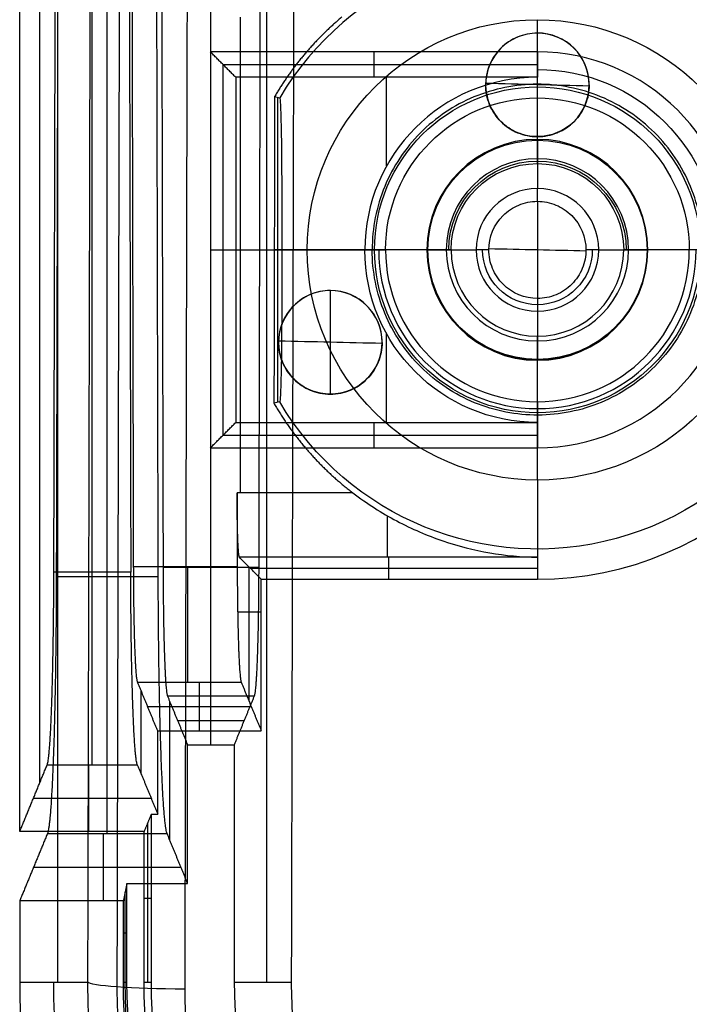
# Model space of a CAD drawing. Header units: millimetres. Extents: x -68 to 68, y -70 to 54.
# Tile 2 of 4: x -67.5 to -57.8, y -44.93 to -30.67. Entities that reach past the tile are written whole.
import ezdxf

# ---------------------------------------------------------------- set-up
doc = ezdxf.new("R2010")
doc.units = ezdxf.units.MM
doc.layers.add('Layer 01', color=7, linetype='Continuous', true_color=0x000000)

# ---------------------------------------------------------------- blocks, each defined once
blk = doc.blocks.new('TRO-13-001 MC403 CASTING270122')
at = {"layer": 'Layer 01', "color": 7, "true_color": 0xdde8ff}
for p, q in [((-67.208, -41.72, -4.15), (-67.208, 39.439, -4.15)), ((-66.448, -38.67, 1.679), (-66.448, -2.077, 4.135)), ((-64.303, -37.522, 0.553), (-64.303, -30.629, 1.016)), ((-60, -32.75, 4), (-60, -30.666, 4)), ((-62.368, -31.133, -12.5), (-62.368, -31.5, -2)), ((-64.553, -36.683, -7.25), (-64.553, -31.317, -7.25)), ((-64.553, -31.317, -7.25), (-60, -31.317, -7.25)), ((-62.185, -32.785, -2), (-62.185, -31.5, -2)), ((-60, -31.64, 2), (-60, -31.5, -2)), ((-60, -32.68, 2), (-60, -31.64, 2)), ((-63.76, -36.207, 2.285), (-63.76, -31.793, 2.285)), ((-60, -32.75, 4), (-60, -32.68, 2)), ((-64.736, -34, -12.5), (-64.37, -34, -2)), ((-64.37, -34, -2), (-62.5, -34, -2)), ((-63.702, -34.001, 3.93), (-63.812, -34.001, 0.789)), ((-61.25, -34, 4), (-63.334, -34, 4)), ((-61.32, -34, 2), (-62.36, -34, 2)), ((-56.666, -34, 4), (-58.75, -34, 4)), ((-57.64, -34, 2), (-58.68, -34, 2)), ((-62.185, -36.5, -2), (-62.185, -35.215, -2)), ((-60, -37.334, 4), (-60, -35.25, 4)), ((-60, -35.25, 4), (-60, -35.32, 2)), ((-60, -36.36, 2), (-60, -35.32, 2)), ((-60, -36.36, 2), (-60, -36.5, -2)), ((-62.368, -36.5, -2), (-62.368, -36.867, -12.5)), ((-64.553, -36.683, -7.25), (-60, -36.683, -7.25)), ((-60, -38.334, 3.035), (-60, -38.454, -0.41)), ((-62.159, -38.454, -0.41), (-62.159, -38.771, -9.5)), ((-64.176, -40.543, -4.473), (-64.176, -38.596, -4.473)), ((-64.159, -38.613, -4.955), (-60, -38.613, -4.955)), ((-64.343, -39.245, 0.309), (-64, -39.245, -9.5)), ((-64.896, -40.969, -9.5), (-64.896, -40.263, -1.163)), ((-65.74, -41.593, -2.65), (-65.74, -40.389, -2.65)), ((-65.646, -40.616, -5.331), (-64.146, -40.616, -5.331)), ((-66.5, -42.428, -12.5), (-66.5, -41.458, -1.061)), ((-67.3, -41.943, -6.781), (-65.596, -41.943, -6.781)), ((-65.646, -44.609, -11), (-65.646, -42.301, -11)), ((-65.698, -43.391, -12.5), (-65.593, -43.391, -9.5))]:
    blk.add_line(p, q, dxfattribs=at)
for centre, radius, start, end in [((-60, -34, -9.5), 4.771, 270, 90), ((-60, -34, 3.035), 4.334, 0, 149.4911), ((-60, -34, -12.5), 2.867, 0, 90), ((-60, -34, -2), 2.5, 90, 180), ((-60, -34, 2), 1.32, 0, 180), ((-60, -34, 2), 1.32, 180, 0), ((-60, -34, 4), 1.25, 180, 0), ((-60, -34, -12.5), 2.867, 270, 0)]:
    blk.add_arc(centre, radius, start, end, dxfattribs=at)
at = {"layer": 'Layer 01', "color": 7, "true_color": 0xdde8ff, "extrusion": (0, 0, -1)}
for centre, radius, start, end in [((60, -34, -4), 3.334, 0, 180), ((60, -34, -4), 3.334, 0, 180), ((60, -34, 5.25), 2.613, 90, 180), ((60, -34, -2), 2.36, 0, 180), ((60, -34, -3), 1.285, 0, 180), ((60, -34, -4), 1.25, 0, 180), ((60, -34, -4), 3.334, 180, 0), ((60, -34, 2), 2.5, 270, 0), ((60, -34, -2), 2.36, 180, 0), ((57.5, -44.609, 12.5), 8.198, 273.3297, 0), ((57.5, -44.609, 9.5), 8.093, 273.3297, 0)]:
    blk.add_arc(centre, radius, start, end, dxfattribs=at)
at = {"layer": 'Layer 01', "color": 7, "true_color": 0xdde8ff, "extrusion": (-2.91083e-15, -2.44973e-17, -1)}
blk.add_arc((60, -34, -3.035), 4.334, 180, 329.4911, dxfattribs=at)
at = {"layer": 'Layer 01', "color": 7, "true_color": 0xdde8ff, "extrusion": (0, -1, 0)}
blk.add_arc((-63.334, 3, 34), 1, 90, 111.601, dxfattribs=at)
at = {"layer": 'Layer 01', "color": 7, "true_color": 0xdde8ff, "extrusion": (-2.66375e-16, 0, -1)}
blk.add_arc((60, -34, -4), 3.334, 180, 0, dxfattribs=at)
at = {"layer": 'Layer 01', "color": 7, "true_color": 0xdde8ff, "extrusion": (1, 0, 0)}
for centre, radius, start, end in [((-37.334, 3, -60), 1, 90, 178), ((-37.455, -0.445, -62.176), 1, 113.3614, 178), ((-38.469, -1.315, -65.07), 1.8, 93.8401, 175.156)]:
    blk.add_arc(centre, radius, start, end, dxfattribs=at)
at = {"layer": 'Layer 01', "color": 7, "true_color": 0xdde8ff, "extrusion": (-1, 0, 0)}
blk.add_arc((38.469, -1.315, 66.448), 3, 4.844, 86.1599, dxfattribs=at)
at = {"layer": 'Layer 01', "color": 7, "true_color": 0xdde8ff}
for points, degree in [([(-67.5, -42.428, -12.5), (-67.5, -21.207, -12.5), (-67.5, 0.013, -12.5)], 2), ([(-65.849, -38.59, 0.481), (-65.892, -20.293, 1.709), (-65.935, -1.996, 2.938)], 2), ([(-67.005, -38.67, 1.679), (-66.962, -20.373, 2.907), (-66.919, -2.077, 4.135)], 2), ([(-65.977, -2.077, 4.135), (-65.934, -20.373, 2.907), (-65.891, -38.67, 1.679)], 2), ([(-64.736, -31.133, -12.5), (-64.736, -34, -12.5), (-64.736, -36.867, -12.5)], 2), ([(-60, -31.133, -12.5), (-62.368, -31.133, -12.5), (-64.736, -31.133, -12.5)], 2), ([(-64.37, -31.5, -2), (-64.553, -31.317, -7.25), (-64.736, -31.133, -12.5)], 2), ([(-60, -31.133, -12.5), (-60, -31.317, -7.25), (-60, -31.5, -2)], 2), ([(-64.37, -31.5, -2), (-64.37, -34, -2), (-64.37, -36.5, -2)], 2), ([(-60, -31.5, -2), (-62.185, -31.5, -2), (-64.37, -31.5, -2)], 2), ([(-63.807, -31.78, 0.938), (-63.812, -34.001, 0.789), (-63.817, -36.223, 0.64)], 2), ([(-63.807, -31.78, 0.938), (-63.783, -31.787, 1.637), (-63.758, -31.793, 2.336), (-63.734, -31.8, 3.035)], 3), ([(-63.734, -31.8, 3.035), (-63.734, -31.8, 3.035), (-63.734, -31.8, 3.036), (-63.734, -31.8, 3.036)], 3), ([(-62.5, -34, -2), (-62.43, -34), (-62.36, -34, 2)], 2), ([(-61.32, -34, 2), (-61.285, -34, 3), (-61.25, -34, 4)], 2), ([(-58.75, -34, 4), (-58.715, -34, 3), (-58.68, -34, 2)], 2), ([(-63.734, -36.2, 3.035), (-63.762, -36.208, 2.237), (-63.789, -36.215, 1.438), (-63.817, -36.223, 0.64)], 3), ([(-64.736, -36.867, -12.5), (-64.553, -36.683, -7.25), (-64.37, -36.5, -2)], 2), ([(-64.37, -36.5, -2), (-62.185, -36.5, -2), (-60, -36.5, -2)], 2), ([(-60, -36.5, -2), (-60, -36.683, -7.25), (-60, -36.867, -12.5)], 2), ([(-64.736, -36.867, -12.5), (-62.368, -36.867, -12.5), (-60, -36.867, -12.5)], 2), ([(-64.351, -37.522, 0.553), (-64.35, -38.056, 0.517), (-64.349, -38.59, 0.481)], 2), ([(-62.672, -37.522, 0.553), (-63.511, -37.522, 0.553), (-64.351, -37.522, 0.553)], 2), ([(-64, -38.771, -9.5), (-64.159, -38.613, -4.955), (-64.317, -38.454, -0.41)], 2), ([(-60, -38.454, -0.41), (-62.159, -38.454, -0.41), (-64.317, -38.454, -0.41)], 2), ([(-60, -38.454, -0.41), (-60, -38.613, -4.955), (-60, -38.771, -9.5)], 2), ([(-64.349, -38.59, 0.481), (-65.099, -38.59, 0.481), (-65.849, -38.59, 0.481)], 2), ([(-65.891, -38.67, 1.679), (-66.448, -38.67, 1.679), (-67.005, -38.67, 1.679)], 2), ([(-64, -38.771, -9.5), (-62, -38.771, -9.5), (-60, -38.771, -9.5)], 2), ([(-64, -40.969, -9.5), (-64, -39.87, -9.5), (-64, -38.771, -9.5)], 2), ([(-65.501, -40.969, -9.5), (-65.646, -40.616, -5.331), (-65.792, -40.263, -1.163)], 2), ([(-65.792, -40.263, -1.163), (-65.042, -40.263, -1.163), (-64.291, -40.263, -1.163)], 2), ([(-64.291, -40.263, -1.163), (-64.146, -40.616, -5.331), (-64, -40.969, -9.5)], 2), ([(-65.501, -40.969, -9.5), (-64.75, -40.969, -9.5), (-64, -40.969, -9.5)], 2), ([(-65.501, -42.173, -9.5), (-65.501, -41.571, -9.5), (-65.501, -40.969, -9.5)], 2), ([(-67.5, -42.428, -12.5), (-67.3, -41.943, -6.781), (-67.101, -41.458, -1.061)], 2), ([(-67.101, -41.458, -1.061), (-66.448, -41.458, -1.061), (-65.796, -41.458, -1.061)], 2), ([(-65.796, -41.458, -1.061), (-65.648, -41.816, -5.281), (-65.501, -42.173, -9.5)], 2), ([(-65.593, -42.173, -9.5), (-65.646, -42.301, -11), (-65.698, -42.428, -12.5)], 2), ([(-65.593, -42.173, -9.5), (-65.547, -42.173, -9.5), (-65.501, -42.173, -9.5)], 2), ([(-65.593, -44.609, -9.5), (-65.593, -43.391, -9.5), (-65.593, -42.173, -9.5)], 2), ([(-65.698, -42.428, -12.5), (-66.599, -42.428, -12.5), (-67.5, -42.428, -12.5)], 2), ([(-65.698, -44.609, -12.5), (-65.698, -43.519, -12.5), (-65.698, -42.428, -12.5)], 2), ([(-65.698, -44.609, -12.5), (-65.646, -44.609, -11), (-65.593, -44.609, -9.5)], 2)]:
    blk.add_open_spline(points, degree=degree, dxfattribs=at)
for points, weights in [([(-62.834, -30.629, 1.016), (-63.223, -30.954, 0.994), (-63.55, -31.342, 0.968), (-63.807, -31.78, 0.938)], [1, 0.990197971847, 0.990197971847, 1]), ([(-63.817, -36.223, 0.64), (-63.524, -36.729, 0.606), (-63.137, -37.167, 0.577), (-62.672, -37.522, 0.553)], [1, 0.987034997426, 0.987034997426, 1]), ([(-64.317, -38.454, -0.41), (-64.336, -38.435, 0.129), (-64.35, -38.06, 0.517), (-64.351, -37.522, 0.553)], [1, 0.828140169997, 0.828140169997, 1]), ([(-65.792, -40.263, -1.163), (-65.824, -40.184, -0.234), (-65.847, -39.519, 0.419), (-65.849, -38.59, 0.481)], [1, 0.839075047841, 0.839075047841, 1]), ([(-64.349, -38.59, 0.481), (-64.346, -39.519, 0.419), (-64.324, -40.184, -0.234), (-64.291, -40.263, -1.163)], [1, 0.839075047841, 0.839075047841, 1]), ([(-67.101, -41.458, -1.061), (-67.047, -41.327, 0.486), (-67.009, -40.219, 1.575), (-67.005, -38.67, 1.679)], [1, 0.839075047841, 0.839075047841, 1]), ([(-65.796, -41.458, -1.061), (-65.85, -41.327, 0.486), (-65.888, -40.219, 1.575), (-65.891, -38.67, 1.679)], [1, 0.839075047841, 0.839075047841, 1])]:
    blk.add_rational_spline(points, weights, degree=3, dxfattribs=at)
for points, knots in [([(-63.734, -31.8, 3.036), (-63.73, -31.801, 3.145), (-63.726, -31.839, 3.251), (-63.72, -31.962, 3.433), (-63.717, -32.042, 3.505), (-63.711, -32.311, 3.689), (-63.708, -32.514, 3.76), (-63.705, -32.932, 3.861), (-63.704, -33.146, 3.888), (-63.703, -33.572, 3.923), (-63.702, -33.786, 3.93), (-63.702, -34, 3.93)], [-2.591355, -2.591355, -2.591355, -2.591355, -2.267436, -2.267436, -1.943516, -1.943516, -1.295678, -1.295678, -0.647839, -0.647839, 0, 0, 0, 0]), ([(-63.702, -34, 3.93), (-63.702, -34.214, 3.93), (-63.703, -34.429, 3.923), (-63.704, -34.854, 3.888), (-63.705, -35.066, 3.861), (-63.708, -35.483, 3.761), (-63.711, -35.69, 3.689), (-63.717, -35.959, 3.504), (-63.72, -36.04, 3.43), (-63.726, -36.161, 3.25), (-63.73, -36.199, 3.145), (-63.734, -36.2, 3.035)], [-2.592399, -2.592399, -2.592399, -2.592399, -1.944299, -1.944299, -1.296199, -1.296199, -0.6481, -0.6481, -0.32405, -0.32405, 0, 0, 0, 0]), ([(-62.672, -37.522, 0.553), (-62.467, -37.677, 0.543), (-62.256, -37.812, 0.499), (-61.819, -38.043, 0.374), (-61.595, -38.139, 0.294), (-61.147, -38.291, 0.115), (-60.921, -38.349, 0.017), (-60.462, -38.428, -0.192), (-60.229, -38.45, -0.301), (-60, -38.454, -0.41)], [0, 0, 0, 0, 0.764763, 0.764763, 1.529527, 1.529527, 2.29429, 2.29429, 3.059054, 3.059054, 3.059054, 3.059054])]:
    blk.add_open_spline(points, degree=3, knots=knots, dxfattribs=at)
blk = doc.blocks.new('TRO-13-003 MC403 FRONT CASING270122')
at = {"layer": 'Layer 01', "color": 254, "true_color": 0xcad1ee}
for p, q in [((-63.918, -44.609, 4.114), (-63.918, 41.88, 4.114)), ((-64.731, -38.603, 0.681), (-64.731, -2.01, 3.137)), ((-66.232, -38.737, 2.676), (-66.232, -2.144, 5.133)), ((-66.946, -44.609, 3.351), (-66.946, -28.691, 3.351)), ((-60, -30.86, 18.177), (-60, -30.86, 18.478)), ((-60, -31.8, 4), (-60, -31.601, 15.417)), ((-60, -32.4, 4), (-60, -31.8, 4)), ((-60, -32.36, 18.076), (-60, -32.36, 18.377)), ((-60, -32.412, 4.7), (-60, -32.4, 4)), ((-60, -32.412, 4.7), (-60, -33.112, 4.7)), ((-60, -33.297, 15.303), (-60, -33.112, 4.7)), ((-61.6, -34, 4), (-62.2, -34, 4)), ((-61.588, -34, 4.7), (-60.888, -34, 4.7)), ((-59.112, -34, 4.7), (-58.412, -34, 4.7)), ((-57.8, -34, 4), (-58.4, -34, 4)), ((-63, -34.59, 17.752), (-63, -34.59, 18.053)), ((-60, -34.704, 15.209), (-60, -34.888, 4.7)), ((-60, -34.888, 4.7), (-60, -35.588, 4.7)), ((-60, -35.588, 4.7), (-60, -35.6, 4)), ((-60, -36.2, 4), (-60, -35.6, 4)), ((-63, -36.09, 17.651), (-63, -36.09, 17.953)), ((-60, -36.2, 4), (-60, -36.394, 15.095)), ((-64.731, -41.17, -9.5), (-64.731, -40.462, -1.146)), ((-65.324, -42.554, -2.15), (-65.324, -40.547, -2.15)), ((-65.214, -40.816, -5.323), (-64.248, -40.816, -5.323)), ((-66.284, -43.431, -12.5), (-66.284, -42.455, -0.977)), ((-67.299, -42.943, -6.738), (-65.164, -42.943, -6.738)), ((-65.972, -44.609, -11), (-65.972, -43.304, -11)), ((-65.998, -43.893, -12.5), (-65.946, -43.893, -9.5))]:
    blk.add_line(p, q, dxfattribs=at)
for centre, radius, start, end in [((-60, -31.61, 18.289), 0.75, 0, 180), ((-60, -31.61, 18.265), 0.75, 180, 0), ((-60, -34, 4), 1.6, 0, 180), ((-60, -34, 4.7), 0.888, 0, 180), ((-60, -34, 9.695), 2.299, 180, 0), ((-60, -34, 4), 2.2, 180, 0), ((-60, -34, 4), 1.6, 180, 0), ((-60, -34, 4.7), 0.888, 180, 0), ((-63, -35.34, 17.864), 0.75, 0, 180), ((-63, -35.34, 17.841), 0.75, 180, 0), ((-57.5, -44.609, -12.5), 10, 180, 266.6703), ((-57.5, -44.609, -9.5), 6.893, 180, 266.6703)]:
    blk.add_arc(centre, radius, start, end, dxfattribs=at)
at = {"layer": 'Layer 01', "color": 254, "true_color": 0xcad1ee, "extrusion": (0, 0, -1)}
for centre, radius, start, end in [((60, -34, -4), 2.2, 0, 180), ((60, -34, -4.7), 1.588, 0, 180), ((60, -34, -4.35), 1.594, 180, 0), ((60, -34, -4.7), 1.588, 180, 0), ((60, -34, -9.998), 0.795, 180, 0), ((57.5, -44.609, -1.653), 9.506, 273.3297, 0), ((57.5, -44.609, 12.5), 8.498, 273.3297, 0), ((57.5, -44.609, 11), 8.472, 273.3297, 0), ((57.5, -44.609, 9.5), 8.446, 273.3297, 0)]:
    blk.add_arc(centre, radius, start, end, dxfattribs=at)
at = {"layer": 'Layer 01', "color": 254, "true_color": 0xcad1ee, "extrusion": (-1, 0, 0)}
for centre, radius in [((38.469, -1.315, 64.731), 2), ((38.469, -1.315, 66.232), 4)]:
    blk.add_arc(centre, radius, 4.844, 86.1599, dxfattribs=at)
at = {"layer": 'Layer 01', "color": 254, "true_color": 0xcad1ee, "extrusion": (-0.002344, -0.997742, -0.067115)}
blk.add_arc((-64.908, 18.721, 43.604), 1.5, 93.5073, 177.9955, dxfattribs=at)
at = {"layer": 'Layer 01', "color": 254, "true_color": 0xcad1ee}
for points, knots in [([(-63.561, -44.609, 14.335), (-63.549, -39.405, 14.685), (-63.537, -34.2, 15.035), (-63.524, -28.995, 15.385), (-63.512, -23.791, 15.735), (-63.5, -18.586, 16.085), (-63.488, -13.381, 16.435), (-63.473, -6.973, 16.867), (-63.458, -0.564, 17.298), (-63.443, 5.845, 17.729)], [0, 0, 0, 0, 15.649399, 15.649399, 15.649399, 31.298799, 31.298799, 31.298799, 50.568779, 50.568779, 50.568779, 50.568779]), ([(-66.512, -44.609, 15.805), (-66.499, -39.412, 16.155), (-66.487, -34.215, 16.504), (-66.475, -29.017, 16.854), (-66.463, -23.82, 17.203), (-66.451, -18.623, 17.553), (-66.438, -13.425, 17.903), (-66.426, -8.228, 18.252), (-66.414, -3.031, 18.602), (-66.402, 2.167, 18.952), (-66.399, 3.255, 19.025), (-66.397, 4.343, 19.098), (-66.394, 5.431, 19.171)], [0, 0, 0, 0, 0.01562731, 0.01562731, 0.01562731, 0.03125462, 0.03125462, 0.03125462, 0.04688192, 0.04688192, 0.04688192, 0.05015331, 0.05015331, 0.05015331, 0.05015331]), ([(-65.104, -44.71, 17.246), (-65.092, -39.512, 17.596), (-65.08, -34.315, 17.946), (-65.068, -29.118, 18.295), (-65.066, -28.386, 18.345), (-65.064, -27.654, 18.394), (-65.063, -26.921, 18.443), (-65.049, -20.992, 18.842), (-65.035, -15.063, 19.241), (-65.021, -9.133, 19.64), (-65.011, -5.142, 19.908), (-65.002, -1.151, 20.177), (-64.993, 2.84, 20.445), (-64.991, 3.67, 20.501), (-64.989, 4.5, 20.557), (-64.987, 5.33, 20.613)], [-50.153314, -50.153314, -50.153314, -50.153314, -34.526006, -34.526006, -34.526006, -32.324725, -32.324725, -32.324725, -14.496136, -14.496136, -14.496136, -2.496136, -2.496136, -2.496136, 0, 0, 0, 0]), ([(-59.25, -31.61, 18.47), (-59.25, -31.412, 18.483), (-59.331, -31.217, 18.492), (-59.61, -30.94, 18.495), (-59.804, -30.859, 18.489), (-60.101, -30.86, 18.472), (-60.198, -30.88, 18.466), (-60.379, -30.956, 18.45), (-60.462, -31.011, 18.442), (-60.669, -31.219, 18.416), (-60.75, -31.414, 18.398), (-60.75, -31.61, 18.385)], [-2.409368, -2.409368, -2.409368, -2.409368, -1.807026, -1.807026, -1.204684, -1.204684, -0.903513, -0.903513, -0.602342, -0.602342, 0, 0, 0, 0]), ([(-59.25, -31.61, 18.169), (-59.25, -31.511, 18.176), (-59.27, -31.414, 18.181), (-59.345, -31.232, 18.189), (-59.401, -31.148, 18.191), (-59.609, -30.941, 18.194), (-59.805, -30.86, 18.188), (-60.099, -30.86, 18.171), (-60.197, -30.88, 18.164), (-60.379, -30.955, 18.149), (-60.461, -31.01, 18.141), (-60.601, -31.15, 18.123), (-60.656, -31.233, 18.115), (-60.731, -31.414, 18.098), (-60.75, -31.512, 18.09), (-60.75, -31.61, 18.084)], [0, 0, 0, 0, 0.298379, 0.298379, 0.596757, 0.596757, 1.193514, 1.193514, 1.491893, 1.491893, 1.790271, 1.790271, 2.08865, 2.08865, 2.387028, 2.387028, 2.387028, 2.387028]), ([(-57.601, -34, 15.39), (-57.601, -33.844, 15.4), (-57.617, -33.685, 15.41), (-57.678, -33.377, 15.427), (-57.723, -33.227, 15.435), (-57.843, -32.936, 15.448), (-57.918, -32.796, 15.453), (-58.092, -32.536, 15.461), (-58.192, -32.414, 15.464), (-58.416, -32.19, 15.466), (-58.538, -32.09, 15.466), (-58.798, -31.917, 15.463), (-58.939, -31.841, 15.461), (-59.23, -31.722, 15.452), (-59.38, -31.676, 15.447), (-59.688, -31.616, 15.434), (-59.847, -31.6, 15.426), (-60.316, -31.601, 15.399), (-60.631, -31.665, 15.376), (-61.064, -31.845, 15.339), (-61.203, -31.92, 15.326), (-61.464, -32.095, 15.299), (-61.585, -32.195, 15.286), (-61.805, -32.416, 15.258), (-61.906, -32.539, 15.244), (-62.079, -32.8, 15.216), (-62.153, -32.937, 15.202), (-62.272, -33.227, 15.176), (-62.318, -33.38, 15.163), (-62.379, -33.686, 15.139), (-62.394, -33.842, 15.127), (-62.394, -34, 15.117)], [0, 0, 0, 0, 0.472856, 0.472856, 0.945711, 0.945711, 1.418567, 1.418567, 1.891423, 1.891423, 2.364279, 2.364279, 2.837134, 2.837134, 3.30999, 3.30999, 3.782846, 3.782846, 4.728557, 4.728557, 5.201413, 5.201413, 5.674269, 5.674269, 6.147124, 6.147124, 6.61998, 6.61998, 7.092836, 7.092836, 7.565691, 7.565691, 7.565691, 7.565691]), ([(-59.25, -31.61, 18.47), (-59.25, -31.709, 18.463), (-59.269, -31.806, 18.456), (-59.345, -31.988, 18.439), (-59.4, -32.071, 18.431), (-59.607, -32.278, 18.405), (-59.803, -32.36, 18.389), (-60.096, -32.36, 18.372), (-60.195, -32.341, 18.368), (-60.377, -32.266, 18.362), (-60.46, -32.211, 18.361), (-60.6, -32.071, 18.363), (-60.655, -31.988, 18.365), (-60.731, -31.806, 18.373), (-60.75, -31.708, 18.378), (-60.75, -31.61, 18.385)], [0, 0, 0, 0, 0.298352, 0.298352, 0.596704, 0.596704, 1.193407, 1.193407, 1.491759, 1.491759, 1.790111, 1.790111, 2.088463, 2.088463, 2.386815, 2.386815, 2.386815, 2.386815]), ([(-60.75, -31.61, 18.084), (-60.75, -31.806, 18.071), (-60.669, -32.002, 18.062), (-60.461, -32.21, 18.06), (-60.378, -32.265, 18.061), (-60.196, -32.341, 18.066), (-60.098, -32.36, 18.071), (-59.9, -32.36, 18.082), (-59.803, -32.34, 18.089), (-59.621, -32.265, 18.104), (-59.539, -32.209, 18.113), (-59.331, -32.002, 18.138), (-59.25, -31.808, 18.156), (-59.25, -31.61, 18.169)], [0, 0, 0, 0, 0.599513, 0.599513, 0.89927, 0.89927, 1.199027, 1.199027, 1.498784, 1.498784, 1.79854, 1.79854, 2.398054, 2.398054, 2.398054, 2.398054]), ([(-60.704, -34, 15.215), (-60.704, -33.814, 15.228), (-60.628, -33.633, 15.245), (-60.433, -33.439, 15.269), (-60.356, -33.386, 15.277), (-60.185, -33.316, 15.291), (-60.094, -33.297, 15.298), (-59.909, -33.297, 15.308), (-59.817, -33.315, 15.312), (-59.647, -33.386, 15.317), (-59.569, -33.438, 15.318), (-59.374, -33.633, 15.316), (-59.297, -33.817, 15.308), (-59.297, -34, 15.296)], [0, 0, 0, 0, 0.56195, 0.56195, 0.842925, 0.842925, 1.1239, 1.1239, 1.404875, 1.404875, 1.68585, 1.68585, 2.2478, 2.2478, 2.2478, 2.2478]), ([(-57.601, -34, 15.39), (-57.601, -34.156, 15.379), (-57.617, -34.311, 15.368), (-57.678, -34.62, 15.344), (-57.724, -34.771, 15.331), (-57.903, -35.202, 15.292), (-58.081, -35.469, 15.265), (-58.411, -35.8, 15.224), (-58.534, -35.901, 15.211), (-58.794, -36.075, 15.184), (-58.931, -36.149, 15.172), (-59.22, -36.269, 15.148), (-59.372, -36.316, 15.136), (-59.678, -36.377, 15.115), (-59.833, -36.393, 15.105), (-60.307, -36.395, 15.078), (-60.618, -36.333, 15.064), (-61.055, -36.154, 15.051), (-61.193, -36.08, 15.048), (-61.454, -35.907, 15.044), (-61.578, -35.806, 15.044), (-61.8, -35.585, 15.045), (-61.899, -35.464, 15.048), (-62.075, -35.203, 15.055), (-62.15, -35.063, 15.06), (-62.33, -34.631, 15.078), (-62.394, -34.316, 15.096), (-62.394, -34, 15.117)], [-7.562988, -7.562988, -7.562988, -7.562988, -7.090301, -7.090301, -6.617614, -6.617614, -5.672241, -5.672241, -5.199554, -5.199554, -4.726867, -4.726867, -4.25418, -4.25418, -3.781494, -3.781494, -2.83612, -2.83612, -2.363434, -2.363434, -1.890747, -1.890747, -1.41806, -1.41806, -0.945373, -0.945373, 0, 0, 0, 0]), ([(-59.297, -34, 15.296), (-59.297, -34.092, 15.289), (-59.315, -34.184, 15.282), (-59.385, -34.354, 15.267), (-59.437, -34.432, 15.259), (-59.568, -34.563, 15.243), (-59.645, -34.615, 15.235), (-59.816, -34.686, 15.22), (-59.908, -34.704, 15.214), (-60.183, -34.705, 15.198), (-60.368, -34.629, 15.193), (-60.563, -34.433, 15.195), (-60.615, -34.355, 15.197), (-60.686, -34.184, 15.204), (-60.704, -34.093, 15.209), (-60.704, -34, 15.215)], [0, 0, 0, 0, 0.280101, 0.280101, 0.560201, 0.560201, 0.840302, 0.840302, 1.120403, 1.120403, 1.680604, 1.680604, 1.960705, 1.960705, 2.240806, 2.240806, 2.240806, 2.240806]), ([(-62.25, -35.34, 18.047), (-62.25, -35.142, 18.061), (-62.331, -34.947, 18.069), (-62.61, -34.67, 18.071), (-62.805, -34.589, 18.065), (-63.101, -34.59, 18.047), (-63.198, -34.61, 18.04), (-63.379, -34.686, 18.024), (-63.462, -34.742, 18.015), (-63.669, -34.949, 17.989), (-63.75, -35.144, 17.971), (-63.75, -35.34, 17.958)], [-2.409574, -2.409574, -2.409574, -2.409574, -1.80718, -1.80718, -1.204787, -1.204787, -0.90359, -0.90359, -0.602393, -0.602393, 0, 0, 0, 0]), ([(-62.25, -35.34, 17.746), (-62.25, -35.241, 17.753), (-62.27, -35.144, 17.758), (-62.345, -34.962, 17.766), (-62.401, -34.878, 17.768), (-62.609, -34.671, 17.77), (-62.805, -34.59, 17.764), (-63.099, -34.59, 17.746), (-63.197, -34.61, 17.739), (-63.379, -34.685, 17.723), (-63.461, -34.74, 17.714), (-63.601, -34.88, 17.697), (-63.656, -34.963, 17.688), (-63.731, -35.144, 17.671), (-63.75, -35.242, 17.663), (-63.75, -35.34, 17.657)], [0, 0, 0, 0, 0.298403, 0.298403, 0.596806, 0.596806, 1.193613, 1.193613, 1.492016, 1.492016, 1.790419, 1.790419, 2.088822, 2.088822, 2.387225, 2.387225, 2.387225, 2.387225]), ([(-62.25, -35.34, 18.047), (-62.25, -35.439, 18.041), (-62.269, -35.536, 18.033), (-62.345, -35.718, 18.016), (-62.4, -35.801, 18.008), (-62.607, -36.008, 17.981), (-62.803, -36.09, 17.964), (-63.096, -36.09, 17.947), (-63.195, -36.071, 17.942), (-63.376, -35.996, 17.936), (-63.459, -35.941, 17.935), (-63.6, -35.801, 17.936), (-63.655, -35.718, 17.938), (-63.731, -35.536, 17.946), (-63.75, -35.438, 17.951), (-63.75, -35.34, 17.958)], [0, 0, 0, 0, 0.298375, 0.298375, 0.596751, 0.596751, 1.193502, 1.193502, 1.491877, 1.491877, 1.790253, 1.790253, 2.088628, 2.088628, 2.387004, 2.387004, 2.387004, 2.387004]), ([(-63.75, -35.34, 17.657), (-63.75, -35.536, 17.644), (-63.669, -35.732, 17.635), (-63.461, -35.94, 17.634), (-63.377, -35.996, 17.635), (-63.196, -36.071, 17.641), (-63.098, -36.09, 17.646), (-62.9, -36.09, 17.657), (-62.803, -36.07, 17.664), (-62.621, -35.995, 17.68), (-62.538, -35.939, 17.689), (-62.331, -35.732, 17.715), (-62.25, -35.538, 17.733), (-62.25, -35.34, 17.746)], [0, 0, 0, 0, 0.599564, 0.599564, 0.899347, 0.899347, 1.199129, 1.199129, 1.498911, 1.498911, 1.798693, 1.798693, 2.398257, 2.398257, 2.398257, 2.398257]), ([(-58.024, -53.609, 15.713), (-58.596, -53.577, 15.689), (-59.156, -53.491, 15.668), (-59.978, -53.284, 15.641), (-60.249, -53.202, 15.633), (-60.786, -53.012, 15.618), (-61.052, -52.904, 15.611), (-61.827, -52.543, 15.594), (-62.315, -52.257, 15.587), (-63.234, -51.594, 15.579), (-63.669, -51.214, 15.579), (-64.448, -50.388, 15.586), (-64.796, -49.942, 15.594), (-65.254, -49.223, 15.611), (-65.397, -48.973, 15.618), (-65.657, -48.465, 15.633), (-65.773, -48.207, 15.641), (-66.086, -47.418, 15.67), (-66.245, -46.875, 15.692), (-66.459, -45.753, 15.744), (-66.513, -45.182, 15.773), (-66.512, -44.609, 15.805)], [-13.663184, -13.663184, -13.663184, -13.663184, -11.955286, -11.955286, -11.101337, -11.101337, -10.247388, -10.247388, -8.53949, -8.53949, -6.831592, -6.831592, -5.123694, -5.123694, -4.269745, -4.269745, -3.415796, -3.415796, -1.707898, -1.707898, 0, 0, 0, 0]), ([(-57.852, -50.663, 14.257), (-58.237, -50.641, 14.238), (-58.614, -50.584, 14.221), (-59.167, -50.445, 14.199), (-59.349, -50.39, 14.193), (-59.71, -50.262, 14.181), (-59.89, -50.189, 14.175), (-60.411, -49.946, 14.162), (-60.739, -49.754, 14.156), (-61.358, -49.308, 14.15), (-61.65, -49.052, 14.15), (-62.174, -48.497, 14.157), (-62.408, -48.196, 14.163), (-62.716, -47.713, 14.177), (-62.812, -47.545, 14.183), (-62.987, -47.203, 14.195), (-63.066, -47.029, 14.202), (-63.276, -46.498, 14.225), (-63.382, -46.133, 14.243), (-63.526, -45.378, 14.285), (-63.562, -44.995, 14.309), (-63.561, -44.609, 14.335)], [0, 0, 0, 0, 1.149108, 1.149108, 1.723662, 1.723662, 2.298216, 2.298216, 3.447324, 3.447324, 4.596432, 4.596432, 5.74554, 5.74554, 6.320094, 6.320094, 6.894648, 6.894648, 8.043756, 8.043756, 9.192864, 9.192864, 9.192864, 9.192864]), ([(-58.019, -52.213, 17.156), (-58.496, -52.186, 17.131), (-58.963, -52.114, 17.11), (-59.649, -51.943, 17.083), (-59.876, -51.875, 17.075), (-60.323, -51.717, 17.06), (-60.546, -51.626, 17.053), (-61.193, -51.326, 17.036), (-61.6, -51.087, 17.028), (-62.368, -50.535, 17.021), (-62.731, -50.218, 17.02), (-63.382, -49.529, 17.028), (-63.672, -49.158, 17.035), (-64.055, -48.558, 17.052), (-64.174, -48.35, 17.059), (-64.391, -47.926, 17.074), (-64.489, -47.71, 17.083), (-64.75, -47.052, 17.111), (-64.882, -46.599, 17.133), (-65.061, -45.663, 17.185), (-65.106, -45.187, 17.214), (-65.104, -44.71, 17.246)], [-11.401814, -11.401814, -11.401814, -11.401814, -9.976588, -9.976588, -9.263974, -9.263974, -8.551361, -8.551361, -7.126134, -7.126134, -5.700907, -5.700907, -4.27568, -4.27568, -3.563067, -3.563067, -2.850454, -2.850454, -1.425227, -1.425227, 0, 0, 0, 0])]:
    blk.add_open_spline(points, degree=3, knots=knots, dxfattribs=at)
for points, weights in [([(-66.087, -44.677, 16.797), (-66.048, -27.997, 17.919), (-66.009, -11.317, 19.041), (-65.97, 5.363, 20.163)], [0.870143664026, 0.870137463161, 0.870131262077, 0.870125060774]), ([(-65.423, -38.603, 0.681), (-65.421, -39.636, 0.612), (-65.396, -40.374, -0.114), (-65.36, -40.462, -1.146)], [1, 0.839075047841, 0.839075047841, 1]), ([(-64.038, -38.603, 0.681), (-64.04, -39.636, 0.612), (-64.066, -40.374, -0.114), (-64.102, -40.462, -1.146)], [1, 0.839075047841, 0.839075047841, 1]), ([(-66.97, -38.737, 2.676), (-66.975, -40.803, 2.538), (-67.026, -42.28, 1.086), (-67.098, -42.455, -0.977)], [1, 0.839075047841, 0.839075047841, 1]), ([(-65.365, -42.455, -0.977), (-65.437, -42.28, 1.086), (-65.488, -40.803, 2.538), (-65.493, -38.737, 2.676)], [1, 0.839075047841, 0.839075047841, 1])]:
    blk.add_rational_spline(points, weights, degree=3, dxfattribs=at)
for points, degree in [([(-65.509, -2.01, 3.137), (-65.466, -20.306, 1.909), (-65.423, -38.603, 0.681)], 2), ([(-63.952, -2.01, 3.137), (-63.995, -20.306, 1.909), (-64.038, -38.603, 0.681)], 2), ([(-66.884, -2.144, 5.133), (-66.927, -20.44, 3.905), (-66.97, -38.737, 2.676)], 2), ([(-65.493, -38.737, 2.676), (-65.536, -20.44, 3.905), (-65.579, -2.144, 5.133)], 2), ([(-60.002, -30.86, 18.177), (-60.002, -31.36, 18.143), (-60.002, -31.86, 18.11), (-60.002, -32.36, 18.076)], 3), ([(-59.25, -31.627, 18.168), (-59.75, -31.615, 18.141), (-60.25, -31.603, 18.113), (-60.75, -31.59, 18.085)], 3), ([(-60.75, -31.61, 18.385), (-60.75, -31.61, 18.234), (-60.75, -31.61, 18.084)], 2), ([(-59.25, -31.61, 18.169), (-59.25, -31.61, 18.32), (-59.25, -31.61, 18.47)], 2), ([(-59.999, -33.297, 15.303), (-59.999, -33.766, 15.272), (-59.999, -34.235, 15.24), (-59.999, -34.704, 15.209)], 3), ([(-62.394, -34, 15.117), (-62.297, -34, 9.558), (-62.2, -34, 4)], 2), ([(-61.588, -34, 4.7), (-61.594, -34, 4.35), (-61.6, -34, 4)], 2), ([(-60.704, -34, 15.215), (-60.796, -34, 9.958), (-60.888, -34, 4.7)], 2), ([(-59.297, -34.017, 15.294), (-59.766, -34.007, 15.269), (-60.235, -33.997, 15.243), (-60.704, -33.986, 15.216)], 3), ([(-59.112, -34, 4.7), (-59.205, -34, 9.998), (-59.297, -34, 15.296)], 2), ([(-58.4, -34, 4), (-58.406, -34, 4.35), (-58.412, -34, 4.7)], 2), ([(-63.002, -34.59, 17.752), (-63.002, -35.09, 17.718), (-63.002, -35.59, 17.685), (-63.002, -36.09, 17.651)], 3), ([(-62.25, -35.356, 17.745), (-62.75, -35.345, 17.716), (-63.25, -35.333, 17.687), (-63.75, -35.321, 17.658)], 3), ([(-63.75, -35.34, 17.958), (-63.75, -35.34, 17.807), (-63.75, -35.34, 17.657)], 2), ([(-62.25, -35.34, 17.746), (-62.25, -35.34, 17.897), (-62.25, -35.34, 18.047)], 2), ([(-64.038, -38.603, 0.681), (-64.731, -38.603, 0.681), (-65.423, -38.603, 0.681)], 2), ([(-65.493, -38.737, 2.676), (-66.232, -38.737, 2.676), (-66.97, -38.737, 2.676)], 2), ([(-65.36, -40.462, -1.146), (-65.214, -40.816, -5.323), (-65.068, -41.17, -9.5)], 2), ([(-65.36, -40.462, -1.146), (-64.731, -40.462, -1.146), (-64.102, -40.462, -1.146)], 2), ([(-64.102, -40.462, -1.146), (-64.248, -40.816, -5.323), (-64.393, -41.17, -9.5)], 2), ([(-65.068, -43.177, -9.5), (-65.068, -42.173, -9.5), (-65.068, -41.17, -9.5)], 2), ([(-65.068, -41.17, -9.5), (-64.731, -41.17, -9.5), (-64.393, -41.17, -9.5)], 2), ([(-64.393, -41.17, -9.5), (-64.393, -42.89, -9.5), (-64.393, -44.609, -9.5)], 2), ([(-67.098, -42.455, -0.977), (-67.299, -42.943, -6.738), (-67.5, -43.431, -12.5)], 2), ([(-67.098, -42.455, -0.977), (-66.232, -42.455, -0.977), (-65.365, -42.455, -0.977)], 2), ([(-65.068, -43.177, -9.5), (-65.217, -42.816, -5.238), (-65.365, -42.455, -0.977)], 2), ([(-65.946, -43.177, -9.5), (-65.972, -43.304, -11), (-65.998, -43.431, -12.5)], 2), ([(-65.946, -44.609, -9.5), (-65.946, -43.893, -9.5), (-65.946, -43.177, -9.5)], 2), ([(-65.946, -43.177, -9.5), (-65.507, -43.177, -9.5), (-65.068, -43.177, -9.5)], 2), ([(-67.5, -43.431, -12.5), (-67.5, -44.02, -12.5), (-67.5, -44.609, -12.5)], 2), ([(-65.998, -43.431, -12.5), (-66.749, -43.431, -12.5), (-67.5, -43.431, -12.5)], 2), ([(-65.998, -44.609, -12.5), (-65.998, -44.02, -12.5), (-65.998, -43.431, -12.5)], 2), ([(-67.5, -44.609, -12.5), (-67.006, -44.609, 1.653), (-66.512, -44.609, 15.805)], 2), ([(-65.998, -44.609, -12.5), (-65.972, -44.609, -11), (-65.946, -44.609, -9.5)], 2), ([(-64.393, -44.609, -9.5), (-63.977, -44.609, 2.417), (-63.561, -44.609, 14.335)], 2)]:
    blk.add_open_spline(points, degree=degree, dxfattribs=at)
blk.add_rational_spline([(-58.05, -53.187, 16.702), (-58.591, -53.155, 16.676), (-59.121, -53.072, 16.653), (-59.898, -52.875, 16.625), (-60.155, -52.797, 16.616), (-60.662, -52.617, 16.6), (-60.914, -52.514, 16.593), (-61.646, -52.172, 16.575), (-62.107, -51.901, 16.567), (-62.976, -51.275, 16.558), (-63.387, -50.915, 16.558), (-64.124, -50.135, 16.565), (-64.453, -49.714, 16.573), (-64.887, -49.035, 16.591), (-65.022, -48.799, 16.598), (-65.269, -48.319, 16.614), (-65.379, -48.075, 16.623), (-65.677, -47.331, 16.653), (-65.828, -46.818, 16.677), (-66.034, -45.758, 16.732), (-66.086, -45.217, 16.763), (-66.087, -44.677, 16.797)], [0.871594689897, 0.872140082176, 0.872619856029, 0.873243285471, 0.873434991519, 0.873785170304, 0.873944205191, 0.87436075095, 0.874561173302, 0.874804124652, 0.874845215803, 0.874754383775, 0.874624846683, 0.87429740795, 0.874165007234, 0.873857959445, 0.873683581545, 0.873098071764, 0.872625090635, 0.871502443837, 0.870858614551, 0.870143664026], degree=3, knots=[0, 0, 0, 0, 1.707897, 1.707897, 2.561846, 2.561846, 3.415794, 3.415794, 5.123691, 5.123691, 6.831588, 6.831588, 8.539485, 8.539485, 9.393434, 9.393434, 10.247382, 10.247382, 11.955279, 11.955279, 13.663176, 13.663176, 13.663176, 13.663176], dxfattribs=at)

msp = doc.modelspace()

# ---------------------------------------------------------------- block references
at = {"layer": 'Layer 01'}
for name in ['TRO-13-001 MC403 CASTING270122', 'TRO-13-003 MC403 FRONT CASING270122']:
    msp.add_blockref(name, (0, 0), dxfattribs=at)

doc.saveas('drawing.dxf')
